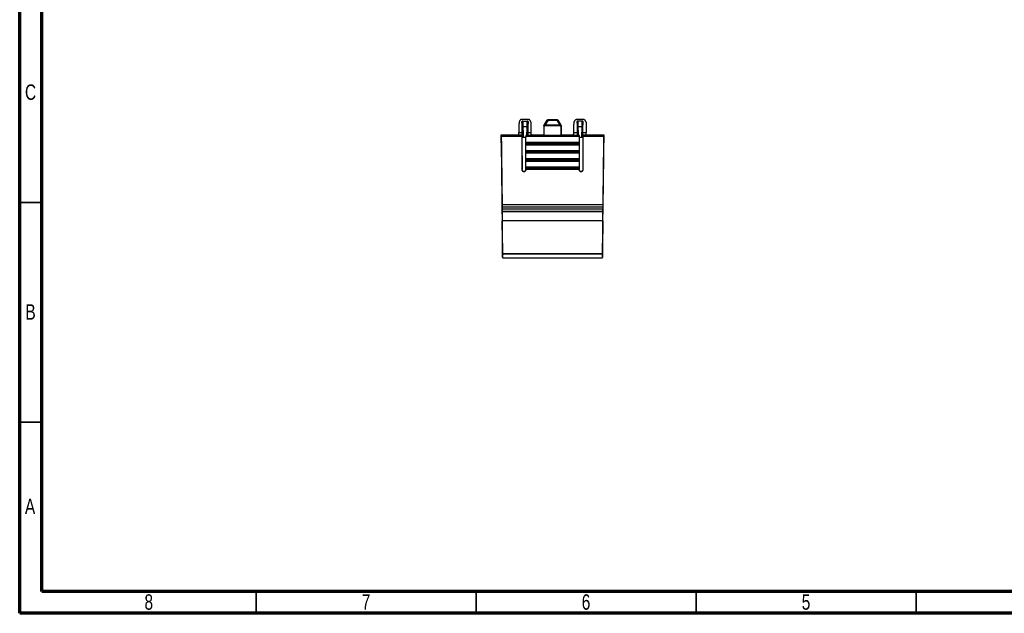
# Model space of a CAD drawing. Header units: millimetres. Extents: x 8 to 415, y 5 to 292.
# Tile 1 of 7: x 8 to 231, y 5 to 140. Entities that reach past the tile are written whole.
import ezdxf

# ---------------------------------------------------------------- set-up
doc = ezdxf.new("R2010")
doc.units = ezdxf.units.MM
doc.styles.add('SLDTEXTSTYLE0', font='TXT', dxfattribs={"width": 0.75})

msp = doc.modelspace()

# ---------------------------------------------------------------- linework, layer by layer
at = {"color": 7, "linetype": 'Continuous', "lineweight": 70}
for p, q in [((7.5, 5), (7.5, 292)), ((12.5, 10), (12.5, 287)), ((410, 10), (12.5, 10)), ((415, 5), (7.5, 5))]:
    msp.add_line(p, q, dxfattribs=at)
at = {"color": 7, "linetype": 'Continuous', "lineweight": 25}
for p, q in [((123.255, 117.347), (121.442, 117.347)), ((121.854, 117.006), (122.842, 117.006)), ((127.389, 117.22), (126.631, 116.061)), ((126.684, 116.061), (127.406, 117.19)), ((127.573, 117.19), (126.852, 116.061)), ((127.406, 117.19), (127.389, 117.22)), ((127.557, 117.311), (127.573, 117.28)), ((129.64, 117.311), (127.557, 117.311)), ((127.573, 117.19), (127.573, 117.28)), ((129.624, 117.28), (127.573, 117.28)), ((127.573, 117.19), (129.624, 117.19)), ((129.624, 117.28), (129.64, 117.311)), ((129.624, 117.28), (129.624, 117.19)), ((130.345, 116.061), (129.624, 117.19)), ((129.808, 117.22), (129.791, 117.19)), ((129.791, 117.19), (130.513, 116.061)), ((130.566, 116.061), (129.808, 117.22)), ((135.755, 117.347), (133.942, 117.347)), ((135.342, 117.006), (134.354, 117.006)), ((120.938, 113.861), (120.947, 114.373)), ((120.947, 114.373), (121.7, 114.373)), ((121.718, 113.349), (121.7, 114.373)), ((121.877, 115.742), (122.82, 115.742)), ((122.997, 114.373), (122.986, 113.741)), ((122.997, 114.373), (123.75, 114.373)), ((123.761, 113.741), (123.75, 114.373)), ((126.598, 115.952), (126.598, 113.741)), ((126.598, 115.952), (126.643, 115.938)), ((126.643, 115.938), (126.598, 115.952)), ((126.618, 115.911), (126.619, 113.72)), ((126.643, 115.911), (126.618, 115.911)), ((126.676, 116.048), (126.631, 116.061)), ((126.643, 115.938), (126.643, 115.911)), ((126.684, 116.061), (126.676, 116.048)), ((126.684, 116.061), (126.852, 115.951)), ((126.843, 115.938), (126.852, 115.951)), ((126.843, 115.911), (126.843, 115.938)), ((130.354, 115.911), (126.843, 115.911)), ((126.852, 115.951), (126.852, 116.061)), ((130.345, 116.061), (126.852, 116.061)), ((126.852, 115.951), (130.345, 115.951)), ((130.345, 116.061), (130.345, 115.951)), ((130.345, 115.951), (130.513, 116.061)), ((130.345, 115.951), (130.354, 115.938)), ((130.354, 115.938), (130.354, 115.911)), ((130.521, 116.048), (130.513, 116.061)), ((130.566, 116.061), (130.521, 116.048)), ((130.554, 115.938), (130.598, 115.952)), ((130.598, 115.952), (130.554, 115.938)), ((130.554, 115.911), (130.554, 115.938)), ((130.554, 115.938), (130.554, 115.938)), ((130.579, 115.911), (130.554, 115.911)), ((130.579, 115.911), (130.578, 113.72)), ((130.598, 113.741), (130.598, 115.952)), ((133.436, 113.741), (133.447, 114.373)), ((133.447, 114.373), (134.2, 114.373)), ((134.2, 114.373), (134.211, 113.741)), ((134.377, 115.742), (135.32, 115.742)), ((135.479, 113.349), (135.497, 114.373)), ((135.497, 114.373), (136.25, 114.373)), ((136.259, 113.861), (136.25, 114.373)), ((116.948, 113.861), (121.658, 113.861)), ((116.948, 112.04), (116.948, 113.861)), ((116.948, 113.861), (116.948, 113.861)), ((116.948, 112.041), (117.256, 86.022)), ((121.643, 113.481), (116.954, 113.481)), ((121.66, 113.349), (122.537, 113.349)), ((121.698, 113.349), (121.698, 113.741)), ((122.498, 113.741), (122.498, 113.349)), ((122.498, 113.741), (122.54, 113.72)), ((126.598, 113.741), (122.498, 113.741)), ((126.619, 113.72), (122.54, 113.72)), ((122.548, 113.481), (122.554, 113.481)), ((134.643, 113.481), (122.554, 113.481)), ((122.555, 112.156), (134.642, 112.156)), ((134.625, 111.988), (122.572, 111.988)), ((123.96, 113.826), (126.598, 113.826)), ((123.96, 113.826), (123.961, 113.741)), ((126.619, 113.72), (126.598, 113.741)), ((130.578, 113.72), (126.619, 113.72)), ((130.578, 113.72), (130.598, 113.741)), ((134.657, 113.72), (130.578, 113.72)), ((130.598, 113.826), (133.237, 113.826)), ((134.698, 113.741), (130.598, 113.741)), ((133.235, 113.741), (133.237, 113.826)), ((134.649, 113.481), (134.643, 113.481)), ((134.698, 113.741), (134.657, 113.72)), ((134.66, 113.349), (135.537, 113.349)), ((134.698, 113.349), (134.698, 113.741)), ((135.498, 113.741), (135.498, 113.349)), ((135.539, 113.861), (140.248, 113.861)), ((135.539, 113.861), (135.539, 113.861)), ((140.243, 113.481), (135.554, 113.481)), ((139.941, 86.022), (140.248, 112.041)), ((140.248, 113.861), (140.248, 113.861)), ((140.248, 112.04), (140.248, 113.861)), ((134.644, 109.676), (122.553, 109.676)), ((134.643, 111.528), (122.554, 111.528)), ((122.554, 110.304), (134.643, 110.304)), ((134.626, 110.138), (122.571, 110.138)), ((134.626, 109.855), (122.571, 109.856)), ((134.625, 111.705), (122.572, 111.706)), ((134.647, 107.823), (122.55, 107.823)), ((122.551, 108.452), (134.645, 108.452)), ((134.629, 108.288), (122.568, 108.288)), ((134.629, 108.005), (122.568, 108.006)), ((121.669, 105.947), (121.651, 105.947)), ((122.545, 105.947), (122.528, 105.947)), ((134.651, 105.97), (122.545, 105.97)), ((122.547, 106.6), (134.65, 106.6)), ((134.633, 106.438), (122.564, 106.438)), ((134.633, 106.155), (122.564, 106.156)), ((134.651, 105.97), (134.651, 105.947)), ((134.669, 105.947), (134.651, 105.947)), ((135.545, 105.947), (135.528, 105.947)), ((140.047, 97.931), (117.15, 97.931)), ((140.039, 97.443), (117.158, 97.443)), ((117.166, 96.53), (117.161, 96.934)), ((117.162, 96.928), (117.161, 96.934)), ((117.162, 96.856), (117.167, 96.402)), ((140.033, 96.973), (117.164, 96.973)), ((117.166, 96.53), (140.031, 96.53)), ((117.167, 96.402), (140.03, 96.402)), ((140.03, 96.402), (140.035, 96.856)), ((140.031, 96.53), (140.036, 96.934)), ((140.036, 96.934), (140.035, 96.928)), ((140.03, 94.259), (117.166, 94.259)), ((117.256, 86.805), (117.248, 87.413)), ((139.948, 87.413), (139.941, 86.805)), ((117.256, 86.725), (117.256, 86.805)), ((139.941, 86.805), (117.256, 86.805)), ((117.256, 85.898), (139.941, 85.898)), ((139.941, 86.805), (139.941, 86.725))]:
    msp.add_line(p, q, dxfattribs=at)
at = {"color": 7, "linetype": 'Continuous', "lineweight": 35}
for p, q in [((12.5, 98.5), (7.5, 98.5)), ((12.5, 48.5), (7.5, 48.5)), ((61.25, 10), (61.25, 5)), ((111.25, 10), (111.25, 5)), ((161.25, 10), (161.25, 5)), ((211.25, 9.999), (211.25, 10.001)), ((211.25, 10), (211.25, 5))]:
    msp.add_line(p, q, dxfattribs=at)
at = {"color": 7, "linetype": 'Continuous', "lineweight": 25, "flags": 128}
for points in [[(127.406, 117.19), (127.417, 117.201), (127.431, 117.209), (127.449, 117.214), (127.47, 117.215), (127.494, 117.214), (127.519, 117.209), (127.546, 117.201), (127.573, 117.19)], [(129.624, 117.19), (129.651, 117.201), (129.678, 117.209), (129.703, 117.214), (129.727, 117.215), (129.748, 117.214), (129.766, 117.209), (129.78, 117.201), (129.791, 117.19)], [(126.643, 115.938), (126.647, 115.938), (126.659, 115.938), (126.678, 115.938), (126.703, 115.938), (126.733, 115.938), (126.767, 115.938), (126.804, 115.938), (126.843, 115.938)], [(126.843, 115.938), (126.804, 115.938), (126.767, 115.938), (126.733, 115.938), (126.703, 115.938), (126.678, 115.938), (126.659, 115.938), (126.647, 115.938), (126.643, 115.938)], [(126.843, 115.938), (126.811, 115.959), (126.78, 115.98), (126.751, 115.999), (126.726, 116.015), (126.705, 116.029), (126.689, 116.039), (126.679, 116.045), (126.676, 116.048)], [(126.852, 116.061), (126.824, 116.072), (126.797, 116.08), (126.772, 116.085), (126.748, 116.086), (126.727, 116.085), (126.709, 116.08), (126.695, 116.072), (126.684, 116.061)], [(130.513, 116.061), (130.502, 116.072), (130.488, 116.08), (130.47, 116.085), (130.449, 116.086), (130.425, 116.085), (130.4, 116.08), (130.373, 116.072), (130.345, 116.061)], [(130.521, 116.048), (130.518, 116.045), (130.508, 116.039), (130.492, 116.029), (130.471, 116.015), (130.446, 115.999), (130.417, 115.98), (130.386, 115.959), (130.354, 115.938)], [(130.354, 115.938), (130.393, 115.938), (130.43, 115.938), (130.464, 115.938), (130.494, 115.938), (130.519, 115.938), (130.538, 115.938), (130.549, 115.938), (130.554, 115.938)]]:
    msp.add_lwpolyline(points, dxfattribs=at)
at = {"color": 7, "linetype": 'Continuous', "lineweight": 25}
for centre, radius, start, end in [((127.573, 117.08), 0.2, 90.00998, 146.84074), ((129.624, 117.08), 0.2, 33.15926, 89.99002), ((126.843, 115.938), 0.2, 146.85601, 179.99472), ((126.825, 115.938), 0.182, 179.9938, 180.03219), ((130.354, 115.938), 0.2, 0.00528, 33.14399)]:
    msp.add_arc(centre, radius, start, end, dxfattribs=at)
for points, knots in [([(120.988, 116.734), (120.981, 116.458), (120.974, 116.098), (120.96, 115.283), (120.953, 114.829), (120.947, 114.373)], [0, 0, 0, 0, 0.5, 0.5, 1, 1, 1, 1]), ([(121.442, 117.347), (121.433, 117.346), (121.413, 117.344), (121.382, 117.332), (121.348, 117.311), (121.312, 117.28), (121.274, 117.24), (121.225, 117.178), (121.161, 117.082), (121.079, 116.935), (121.019, 116.803), (120.988, 116.734)], [0, 0, 0, 0, 0.0779891, 0.1581024, 0.2403463, 0.324727, 0.4112501, 0.4999206, 0.6484234, 0.8151143, 1, 1, 1, 1]), ([(121.854, 117.006), (121.842, 117.006), (121.817, 117.005), (121.781, 116.999), (121.746, 116.99), (121.718, 116.978), (121.696, 116.965), (121.679, 116.95), (121.661, 116.926), (121.658, 116.906), (121.656, 116.893)], [0, 0, 0, 0, 0.1082926, 0.2218187, 0.3396155, 0.4604442, 0.5543381, 0.6590206, 0.7726413, 1, 1, 1, 1]), ([(121.7, 114.373), (121.693, 114.875), (121.686, 115.376), (121.671, 116.252), (121.664, 116.627), (121.656, 116.893)], [0, 0, 0, 0, 0.5, 0.5, 1, 1, 1, 1]), ([(123.041, 116.893), (123.04, 116.901), (123.038, 116.917), (123.027, 116.937), (123.013, 116.953), (123, 116.964), (122.976, 116.981), (122.927, 116.998), (122.871, 117.003), (122.842, 117.006)], [0, 0, 0, 0, 0.1470584, 0.2740315, 0.3767024, 0.4525843, 0.5005729, 0.7406848, 1, 1, 1, 1]), ([(123.041, 116.893), (123.033, 116.627), (123.026, 116.252), (123.011, 115.376), (123.004, 114.875), (122.997, 114.373)], [0, 0, 0, 0, 0.5, 0.5, 1, 1, 1, 1]), ([(123.709, 116.734), (123.695, 116.765), (123.668, 116.827), (123.629, 116.908), (123.591, 116.981), (123.556, 117.045), (123.523, 117.1), (123.492, 117.147), (123.445, 117.214), (123.385, 117.284), (123.315, 117.337), (123.275, 117.344), (123.255, 117.347)], [0, 0, 0, 0, 0.0814897, 0.1596372, 0.234443, 0.3059079, 0.3740327, 0.4388185, 0.5002663, 0.6753731, 0.8419357, 1, 1, 1, 1]), ([(123.75, 114.373), (123.743, 114.829), (123.737, 115.283), (123.723, 116.098), (123.716, 116.458), (123.709, 116.734)], [0, 0, 0, 0, 0.5, 0.5, 1, 1, 1, 1]), ([(133.447, 114.373), (133.448, 114.43), (133.45, 114.545), (133.453, 114.716), (133.455, 114.884), (133.458, 115.05), (133.461, 115.214), (133.464, 115.376), (133.467, 115.535), (133.47, 115.743), (133.475, 115.992), (133.48, 116.266), (133.484, 116.518), (133.487, 116.662), (133.488, 116.734)], [0, 0, 0, 0, 0.063191, 0.1257787, 0.1879649, 0.2499553, 0.3119575, 0.3741789, 0.4368251, 0.500097, 0.6258327, 0.7499576, 0.8741284, 1, 1, 1, 1]), ([(133.488, 116.734), (133.502, 116.766), (133.531, 116.83), (133.573, 116.917), (133.614, 116.997), (133.655, 117.069), (133.695, 117.133), (133.747, 117.208), (133.81, 117.281), (133.88, 117.337), (133.921, 117.343), (133.942, 117.347)], [0, 0, 0, 0, 0.0838921, 0.1672703, 0.2503639, 0.3334044, 0.4166238, 0.5002526, 0.6676098, 0.8335385, 1, 1, 1, 1]), ([(134.354, 117.006), (134.342, 117.006), (134.317, 117.005), (134.281, 116.999), (134.246, 116.99), (134.218, 116.978), (134.196, 116.965), (134.179, 116.95), (134.161, 116.926), (134.158, 116.906), (134.156, 116.893)], [0, 0, 0, 0, 0.1082926, 0.2218187, 0.3396155, 0.4604442, 0.5543381, 0.6590206, 0.7726413, 1, 1, 1, 1]), ([(134.156, 116.893), (134.157, 116.862), (134.158, 116.801), (134.16, 116.7), (134.162, 116.593), (134.164, 116.48), (134.166, 116.36), (134.168, 116.233), (134.17, 116.1), (134.173, 115.96), (134.176, 115.776), (134.18, 115.545), (134.185, 115.263), (134.19, 114.974), (134.195, 114.676), (134.199, 114.474), (134.2, 114.373)], [0, 0, 0, 0, 0.05634473, 0.1120863, 0.1673958, 0.22244833, 0.27742146, 0.3324935, 0.38784184, 0.44364122, 0.50006218, 0.60102059, 0.70046343, 0.79941649, 0.89892071, 1, 1, 1, 1]), ([(135.541, 116.893), (135.54, 116.901), (135.538, 116.917), (135.527, 116.937), (135.513, 116.953), (135.5, 116.964), (135.476, 116.981), (135.427, 116.998), (135.371, 117.003), (135.342, 117.006)], [0, 0, 0, 0, 0.1470569, 0.2740289, 0.376699, 0.4525808, 0.5005698, 0.7406832, 1, 1, 1, 1]), ([(135.497, 114.373), (135.498, 114.429), (135.5, 114.542), (135.502, 114.71), (135.505, 114.875), (135.508, 115.038), (135.511, 115.198), (135.514, 115.356), (135.516, 115.512), (135.519, 115.665), (135.522, 115.854), (135.526, 116.074), (135.53, 116.312), (135.534, 116.528), (135.538, 116.725), (135.54, 116.836), (135.541, 116.893)], [0, 0, 0, 0, 0.05634723, 0.11209098, 0.16740225, 0.22245609, 0.27742998, 0.33250218, 0.38785001, 0.44364816, 0.50006714, 0.60102848, 0.70047194, 0.79942364, 0.89892488, 1, 1, 1, 1]), ([(135.755, 117.347), (135.765, 117.346), (135.785, 117.344), (135.818, 117.33), (135.852, 117.308), (135.888, 117.278), (135.925, 117.238), (135.976, 117.174), (136.042, 117.073), (136.124, 116.922), (136.181, 116.797), (136.209, 116.734)], [0, 0, 0, 0, 0.0833031, 0.1662868, 0.2491958, 0.3322752, 0.4157686, 0.4999162, 0.6664751, 0.8325497, 1, 1, 1, 1]), ([(136.209, 116.734), (136.21, 116.699), (136.211, 116.628), (136.213, 116.512), (136.215, 116.391), (136.217, 116.264), (136.22, 116.13), (136.222, 115.99), (136.225, 115.844), (136.228, 115.641), (136.233, 115.379), (136.239, 115.052), (136.244, 114.716), (136.248, 114.488), (136.25, 114.373)], [0, 0, 0, 0, 0.0631884, 0.1257741, 0.1879587, 0.2499481, 0.31195, 0.3741719, 0.4368192, 0.5000932, 0.6258257, 0.7499504, 0.8741237, 1, 1, 1, 1]), ([(121.877, 115.742), (121.885, 115.282), (121.898, 114.485), (121.912, 113.687), (121.918, 113.349)], [0, 0, 0, 0, 0.57610225, 1, 1, 1, 1]), ([(122.786, 113.741), (122.791, 114.047), (122.803, 114.714), (122.814, 115.381), (122.82, 115.742)], [0, 0, 0, 0, 0.4588227, 1, 1, 1, 1]), ([(126.643, 115.911), (126.644, 115.911), (126.665, 115.911), (126.739, 115.911), (126.791, 115.911), (126.843, 115.911)], [0, 0, 0, 0, 0.5, 0.5, 1, 1, 1, 1]), ([(130.354, 115.911), (130.406, 115.911), (130.458, 115.911), (130.532, 115.911), (130.553, 115.911), (130.554, 115.911)], [0, 0, 0, 0, 0.5, 0.5, 1, 1, 1, 1]), ([(134.377, 115.742), (134.385, 115.282), (134.396, 114.615), (134.408, 113.948), (134.411, 113.741)], [0, 0, 0, 0, 0.6887728, 1, 1, 1, 1]), ([(135.279, 113.349), (135.286, 113.786), (135.3, 114.583), (135.314, 115.381), (135.32, 115.742)], [0, 0, 0, 0, 0.5473473, 1, 1, 1, 1]), ([(116.948, 113.861), (116.949, 113.839), (116.949, 113.795), (116.95, 113.733), (116.951, 113.678), (116.951, 113.63), (116.952, 113.589), (116.953, 113.556), (116.953, 113.529), (116.953, 113.508), (116.954, 113.494), (116.954, 113.484), (116.954, 113.482), (116.954, 113.481)], [0, 0, 0, 0, 0.1126071, 0.220877, 0.3248088, 0.4244017, 0.5196548, 0.6105675, 0.6971389, 0.7793684, 0.8572555, 0.9307995, 1, 1, 1, 1]), ([(116.954, 113.481), (116.958, 113.178), (116.965, 112.578), (116.977, 111.685), (116.988, 110.805), (116.999, 109.938), (117.01, 109.085), (117.02, 108.245), (117.031, 107.419), (117.041, 106.607), (117.051, 105.808), (117.061, 105.023), (117.071, 104.252), (117.08, 103.495), (117.09, 102.752), (117.099, 102.022), (117.108, 101.306), (117.117, 100.604), (117.125, 99.916), (117.133, 99.242), (117.142, 98.581), (117.147, 98.146), (117.15, 97.931)], [0, 0, 0, 0, 0.0578372, 0.1148495, 0.1710367, 0.2263991, 0.2809364, 0.3346488, 0.3875362, 0.4395986, 0.4908361, 0.5412486, 0.5908361, 0.6395986, 0.6875362, 0.7346488, 0.7809364, 0.8263991, 0.8710368, 0.9148495, 0.9578372, 1, 1, 1, 1]), ([(121.643, 113.481), (121.642, 113.313), (121.642, 112.978), (121.642, 112.643), (121.642, 112.475)], [0, 0, 0, 0, 0.4999063, 1, 1, 1, 1]), ([(121.642, 112.475), (121.642, 112.163), (121.642, 111.54), (121.643, 110.606), (121.644, 109.672), (121.645, 108.74), (121.647, 107.808), (121.649, 106.877), (121.651, 106.257), (121.651, 105.947)], [0, 0, 0, 0, 0.1429036, 0.2857607, 0.4285899, 0.5714098, 0.714239, 0.8570962, 1, 1, 1, 1]), ([(121.643, 113.481), (121.645, 113.487), (121.648, 113.529), (121.653, 113.666), (121.655, 113.761), (121.658, 113.861)], [0, 0, 0, 0, 0.5, 0.5, 1, 1, 1, 1]), ([(122.54, 113.72), (122.54, 113.704), (122.54, 113.671), (122.541, 113.619), (122.542, 113.568), (122.543, 113.522), (122.546, 113.488), (122.547, 113.483), (122.548, 113.481)], [0, 0, 0, 0, 0.1261184, 0.268482, 0.4270746, 0.6018754, 0.79286, 1, 1, 1, 1]), ([(122.555, 112.156), (122.555, 112.377), (122.555, 112.818), (122.554, 113.26), (122.554, 113.481)], [0, 0, 0, 0, 0.5000527, 1, 1, 1, 1]), ([(122.572, 111.706), (122.573, 111.71), (122.573, 111.718), (122.574, 111.737), (122.575, 111.775), (122.576, 111.847), (122.575, 111.923), (122.573, 111.968), (122.572, 111.981), (122.572, 111.988)], [0, 0, 0, 0, 0.0834909, 0.1662129, 0.2516825, 0.5004061, 0.7490946, 0.8729102, 1, 1, 1, 1]), ([(123.96, 113.826), (123.908, 113.825), (123.856, 113.825), (123.781, 113.825), (123.76, 113.825), (123.76, 113.826)], [0, 0, 0, 0, 0.5, 0.5, 1, 1, 1, 1]), ([(133.437, 113.826), (133.437, 113.825), (133.415, 113.825), (133.341, 113.825), (133.289, 113.825), (133.237, 113.826)], [0, 0, 0, 0, 0.5, 0.5, 1, 1, 1, 1]), ([(134.625, 111.988), (134.625, 111.981), (134.623, 111.968), (134.622, 111.934), (134.622, 111.89), (134.621, 111.858), (134.621, 111.841)], [0, 0, 0, 0, 0.2642688, 0.5000885, 0.73586, 1, 1, 1, 1]), ([(134.643, 113.481), (134.642, 113.26), (134.642, 112.818), (134.642, 112.377), (134.642, 112.156)], [0, 0, 0, 0, 0.4999473, 1, 1, 1, 1]), ([(134.657, 113.72), (134.657, 113.704), (134.657, 113.673), (134.657, 113.628), (134.656, 113.586), (134.654, 113.538), (134.652, 113.49), (134.65, 113.484), (134.649, 113.481)], [0, 0, 0, 0, 0.1268914, 0.2493293, 0.3723621, 0.5009682, 0.7493309, 1, 1, 1, 1]), ([(135.554, 113.481), (135.554, 113.483), (135.552, 113.487), (135.55, 113.503), (135.548, 113.526), (135.546, 113.558), (135.544, 113.599), (135.543, 113.652), (135.541, 113.716), (135.54, 113.786), (135.54, 113.836), (135.539, 113.861)], [0, 0, 0, 0, 0.1013083, 0.2002421, 0.2986817, 0.3985352, 0.5016323, 0.6228531, 0.7505594, 0.8734979, 1, 1, 1, 1]), ([(140.248, 113.861), (140.248, 113.844), (140.248, 113.811), (140.247, 113.763), (140.246, 113.686), (140.245, 113.591), (140.244, 113.522), (140.243, 113.489), (140.243, 113.483), (140.243, 113.481)], [0, 0, 0, 0, 0.0839201, 0.1673234, 0.2512902, 0.5001935, 0.7489919, 0.8744836, 1, 1, 1, 1]), ([(122.551, 108.452), (122.551, 108.656), (122.552, 109.063), (122.553, 109.472), (122.553, 109.676)], [0, 0, 0, 0, 0.4994348, 1, 1, 1, 1]), ([(122.554, 110.304), (122.554, 110.508), (122.554, 110.916), (122.554, 111.324), (122.554, 111.528)], [0, 0, 0, 0, 0.4997414, 1, 1, 1, 1]), ([(122.571, 109.856), (122.571, 109.86), (122.572, 109.868), (122.573, 109.887), (122.574, 109.925), (122.575, 109.997), (122.574, 110.073), (122.572, 110.118), (122.571, 110.131), (122.571, 110.138)], [0, 0, 0, 0, 0.0834909, 0.1662131, 0.2516828, 0.5004066, 0.7490953, 0.8729106, 1, 1, 1, 1]), ([(134.621, 111.841), (134.621, 111.831), (134.622, 111.811), (134.622, 111.783), (134.622, 111.753), (134.623, 111.724), (134.624, 111.711), (134.625, 111.705)], [0, 0, 0, 0, 0.1681999, 0.3350879, 0.5076825, 0.7520498, 1, 1, 1, 1]), ([(134.626, 110.138), (134.626, 110.131), (134.625, 110.118), (134.623, 110.084), (134.623, 110.04), (134.623, 110.008), (134.623, 109.991)], [0, 0, 0, 0, 0.2642688, 0.5000885, 0.73586, 1, 1, 1, 1]), ([(134.623, 109.991), (134.623, 109.981), (134.623, 109.961), (134.623, 109.933), (134.624, 109.903), (134.625, 109.874), (134.626, 109.861), (134.626, 109.855)], [0, 0, 0, 0, 0.1682004, 0.3350889, 0.507684, 0.7520506, 1, 1, 1, 1]), ([(134.625, 111.705), (134.628, 111.675), (134.634, 111.613), (134.64, 111.557), (134.643, 111.528)], [0, 0, 0, 0, 0.4996223, 1, 1, 1, 1]), ([(134.643, 110.304), (134.64, 110.277), (134.635, 110.224), (134.629, 110.166), (134.626, 110.138)], [0, 0, 0, 0, 0.5000231, 1, 1, 1, 1]), ([(134.626, 109.855), (134.629, 109.824), (134.635, 109.762), (134.641, 109.704), (134.644, 109.676)], [0, 0, 0, 0, 0.4995549, 1, 1, 1, 1]), ([(134.643, 111.528), (134.643, 111.324), (134.643, 110.916), (134.643, 110.508), (134.643, 110.304)], [0, 0, 0, 0, 0.5002586, 1, 1, 1, 1]), ([(134.644, 109.676), (134.644, 109.472), (134.645, 109.063), (134.645, 108.656), (134.646, 108.452)], [0, 0, 0, 0, 0.5005653, 1, 1, 1, 1]), ([(122.568, 108.006), (122.569, 108.01), (122.569, 108.018), (122.57, 108.037), (122.571, 108.075), (122.572, 108.147), (122.571, 108.223), (122.569, 108.268), (122.568, 108.281), (122.568, 108.288)], [0, 0, 0, 0, 0.083491, 0.1662132, 0.251683, 0.500407, 0.7490959, 0.872911, 1, 1, 1, 1]), ([(134.629, 108.288), (134.628, 108.281), (134.627, 108.268), (134.626, 108.234), (134.625, 108.19), (134.625, 108.158), (134.625, 108.141)], [0, 0, 0, 0, 0.2642688, 0.5000885, 0.73586, 1, 1, 1, 1]), ([(134.625, 108.141), (134.625, 108.131), (134.625, 108.111), (134.626, 108.083), (134.626, 108.053), (134.627, 108.024), (134.628, 108.011), (134.629, 108.005)], [0, 0, 0, 0, 0.1682009, 0.3350899, 0.5076854, 0.7520514, 1, 1, 1, 1]), ([(134.646, 108.452), (134.643, 108.426), (134.637, 108.373), (134.632, 108.316), (134.629, 108.288)], [0, 0, 0, 0, 0.5000468, 1, 1, 1, 1]), ([(134.629, 108.005), (134.632, 107.974), (134.635, 107.942), (134.641, 107.881), (134.644, 107.852), (134.647, 107.823)], [0, 0, 0, 0, 0.5, 0.5, 1, 1, 1, 1]), ([(121.651, 105.947), (121.653, 105.924), (121.655, 105.882), (121.669, 105.822), (121.688, 105.769), (121.711, 105.724), (121.735, 105.687), (121.759, 105.656), (121.803, 105.609), (121.877, 105.555), (121.986, 105.51), (122.061, 105.504), (122.098, 105.501)], [0, 0, 0, 0, 0.0959994, 0.1840086, 0.2640186, 0.3359741, 0.3998546, 0.4556838, 0.5035082, 0.6763991, 0.8420617, 1, 1, 1, 1]), ([(122.528, 105.947), (122.527, 105.93), (122.525, 105.874), (122.501, 105.79), (122.456, 105.706), (122.384, 105.618), (122.265, 105.541), (122.099, 105.508), (121.932, 105.541), (121.812, 105.619), (121.734, 105.714), (121.682, 105.815), (121.674, 105.9), (121.669, 105.947)], [0, 0, 0, 0, 0.03839296, 0.12569414, 0.19198551, 0.25066288, 0.3794283, 0.49985941, 0.62033874, 0.74933397, 0.81123543, 0.89484996, 1, 1, 1, 1]), ([(122.098, 105.501), (122.12, 105.502), (122.165, 105.504), (122.232, 105.52), (122.297, 105.546), (122.359, 105.582), (122.417, 105.631), (122.471, 105.696), (122.513, 105.774), (122.54, 105.86), (122.544, 105.918), (122.545, 105.947)], [0, 0, 0, 0, 0.0940613, 0.190898, 0.2904846, 0.3926726, 0.4973734, 0.6161597, 0.7516993, 0.8758778, 1, 1, 1, 1]), ([(122.564, 106.156), (122.564, 106.16), (122.565, 106.168), (122.566, 106.187), (122.567, 106.225), (122.568, 106.297), (122.567, 106.373), (122.565, 106.418), (122.564, 106.431), (122.564, 106.438)], [0, 0, 0, 0, 0.0834911, 0.1662134, 0.2516832, 0.5004075, 0.7490965, 0.8729113, 1, 1, 1, 1]), ([(134.633, 106.438), (134.633, 106.431), (134.632, 106.418), (134.63, 106.384), (134.63, 106.34), (134.63, 106.308), (134.629, 106.291)], [0, 0, 0, 0, 0.2642688, 0.5000885, 0.73586, 1, 1, 1, 1]), ([(134.629, 106.291), (134.629, 106.281), (134.63, 106.261), (134.63, 106.233), (134.63, 106.203), (134.631, 106.174), (134.632, 106.161), (134.633, 106.155)], [0, 0, 0, 0, 0.1682015, 0.3350909, 0.507687, 0.7520523, 1, 1, 1, 1]), ([(134.633, 106.155), (134.636, 106.123), (134.642, 106.059), (134.648, 106), (134.651, 105.97)], [0, 0, 0, 0, 0.4996713, 1, 1, 1, 1]), ([(134.651, 105.947), (134.652, 105.927), (134.654, 105.888), (134.666, 105.831), (134.685, 105.776), (134.711, 105.723), (134.743, 105.675), (134.787, 105.625), (134.854, 105.57), (134.96, 105.515), (135.049, 105.506), (135.098, 105.501)], [0, 0, 0, 0, 0.0836367, 0.1672199, 0.2507472, 0.3341407, 0.4173216, 0.5002827, 0.6211073, 0.7879023, 1, 1, 1, 1]), ([(135.528, 105.947), (135.527, 105.925), (135.525, 105.885), (135.511, 105.827), (135.493, 105.777), (135.471, 105.734), (135.448, 105.698), (135.426, 105.669), (135.371, 105.61), (135.265, 105.541), (135.099, 105.508), (134.933, 105.541), (134.813, 105.618), (134.741, 105.706), (134.695, 105.79), (134.672, 105.874), (134.67, 105.93), (134.669, 105.947)], [0, 0, 0, 0, 0.0477483, 0.091533, 0.1313505, 0.1671736, 0.198992, 0.2268166, 0.25067, 0.3794425, 0.4997746, 0.6202323, 0.7490979, 0.8079717, 0.8744437, 0.9616764, 1, 1, 1, 1]), ([(135.098, 105.501), (135.12, 105.502), (135.165, 105.504), (135.232, 105.52), (135.297, 105.546), (135.359, 105.582), (135.418, 105.632), (135.477, 105.704), (135.531, 105.809), (135.54, 105.898), (135.545, 105.947)], [0, 0, 0, 0, 0.0940321, 0.1908841, 0.2905395, 0.3928667, 0.49777, 0.6216006, 0.7891292, 1, 1, 1, 1]), ([(117.158, 97.443), (117.159, 97.424), (117.159, 97.391), (117.161, 97.31), (117.161, 97.261), (117.162, 97.213)], [0, 0, 0, 0, 0.5, 0.5, 1, 1, 1, 1]), ([(117.162, 97.213), (117.162, 97.197), (117.162, 97.166), (117.163, 97.122), (117.163, 97.083), (117.164, 97.049), (117.164, 97.022), (117.164, 97), (117.164, 96.983), (117.164, 96.976), (117.164, 96.973)], [0, 0, 0, 0, 0.1488155, 0.2908313, 0.4260449, 0.5544538, 0.6760557, 0.7908487, 0.8988307, 1, 1, 1, 1]), ([(117.166, 96.53), (117.166, 96.548), (117.166, 96.584), (117.166, 96.647), (117.166, 96.717), (117.165, 96.794), (117.165, 96.879), (117.165, 96.942), (117.164, 96.973)], [0, 0, 0, 0, 0.1673788, 0.3343603, 0.5010293, 0.6674698, 0.8337656, 1, 1, 1, 1]), ([(117.167, 96.402), (117.167, 96.328), (117.167, 96.179), (117.168, 95.969), (117.168, 95.768), (117.168, 95.577), (117.168, 95.396), (117.168, 95.225), (117.168, 95.064), (117.168, 94.915), (117.168, 94.776), (117.168, 94.649), (117.167, 94.533), (117.167, 94.429), (117.167, 94.336), (117.167, 94.285), (117.166, 94.259)], [0, 0, 0, 0, 0.0683104, 0.1371006, 0.2063704, 0.27612, 0.3463493, 0.4170583, 0.488247, 0.5599155, 0.6320636, 0.7046914, 0.777799, 0.8513863, 0.9254533, 1, 1, 1, 1]), ([(140.03, 94.259), (140.03, 94.282), (140.03, 94.326), (140.03, 94.405), (140.03, 94.493), (140.029, 94.59), (140.029, 94.696), (140.029, 94.81), (140.029, 94.933), (140.029, 95.065), (140.029, 95.205), (140.029, 95.352), (140.029, 95.508), (140.029, 95.672), (140.029, 95.843), (140.029, 96.022), (140.03, 96.207), (140.03, 96.337), (140.03, 96.402)], [0, 0, 0, 0, 0.0652546, 0.1301419, 0.194662, 0.2588147, 0.3226002, 0.3860184, 0.4490693, 0.511753, 0.5740693, 0.6360184, 0.6976002, 0.7588147, 0.819662, 0.8801419, 0.9402546, 1, 1, 1, 1]), ([(140.033, 96.973), (140.032, 96.942), (140.032, 96.879), (140.032, 96.794), (140.031, 96.717), (140.031, 96.647), (140.031, 96.584), (140.031, 96.548), (140.031, 96.53)], [0, 0, 0, 0, 0.1662344, 0.3325302, 0.4989707, 0.6656397, 0.8326212, 1, 1, 1, 1]), ([(140.035, 97.213), (140.035, 97.199), (140.035, 97.172), (140.034, 97.12), (140.033, 97.059), (140.033, 97.013), (140.033, 96.986), (140.033, 96.977), (140.033, 96.973)], [0, 0, 0, 0, 0.1266102, 0.2551367, 0.503282, 0.7493119, 0.8753464, 1, 1, 1, 1]), ([(140.039, 97.443), (140.038, 97.436), (140.038, 97.421), (140.038, 97.39), (140.037, 97.345), (140.036, 97.286), (140.036, 97.237), (140.035, 97.213)], [0, 0, 0, 0, 0.16802, 0.3327489, 0.5007774, 0.7503716, 1, 1, 1, 1]), ([(117.256, 85.931), (117.256, 85.946), (117.256, 85.98), (117.256, 86.463), (117.256, 86.725)], [0, 0, 0, 0, 0.4570827, 1, 1, 1, 1]), ([(139.941, 86.725), (136.16, 86.725), (128.598, 86.726), (121.037, 86.725), (117.256, 86.725)], [0, 0, 0, 0, 0.5000019, 1, 1, 1, 1]), ([(139.941, 86.725), (139.941, 86.463), (139.941, 85.98), (139.941, 85.946), (139.941, 85.931)], [0, 0, 0, 0, 0.5429172, 1, 1, 1, 1])]:
    msp.add_open_spline(points, degree=3, knots=knots, dxfattribs=at)
for points in [[(121.854, 117.006), (121.862, 116.585), (121.869, 116.163), (121.877, 115.742)], [(122.82, 115.742), (122.828, 116.163), (122.835, 116.585), (122.842, 117.006)], [(127.557, 117.311), (127.491, 117.311), (127.425, 117.276), (127.389, 117.22)], [(129.808, 117.22), (129.771, 117.276), (129.706, 117.311), (129.64, 117.311)], [(134.354, 117.006), (134.362, 116.585), (134.369, 116.163), (134.377, 115.742)], [(135.32, 115.742), (135.328, 116.163), (135.335, 116.585), (135.342, 117.006)], [(126.631, 116.061), (126.61, 116.029), (126.598, 115.99), (126.598, 115.952)], [(130.598, 115.952), (130.598, 115.99), (130.587, 116.029), (130.566, 116.061)], [(121.658, 113.861), (121.671, 113.82), (121.685, 113.78), (121.698, 113.741)], [(121.66, 113.349), (121.659, 110.876), (121.662, 108.404), (121.669, 105.947)], [(122.528, 105.947), (122.535, 108.404), (122.538, 110.876), (122.537, 113.349)], [(122.555, 112.156), (122.56, 112.103), (122.566, 112.048), (122.572, 111.988)], [(134.642, 112.156), (134.637, 112.103), (134.631, 112.047), (134.625, 111.988)], [(134.66, 113.349), (134.659, 110.876), (134.662, 108.404), (134.669, 105.947)], [(135.539, 113.861), (135.526, 113.82), (135.512, 113.78), (135.498, 113.741)], [(135.528, 105.947), (135.535, 108.404), (135.538, 110.876), (135.537, 113.349)], [(135.545, 105.947), (135.552, 108.449), (135.555, 110.962), (135.554, 113.481)], [(140.243, 113.481), (140.175, 108.194), (140.11, 102.98), (140.047, 97.931)], [(122.571, 109.856), (122.565, 109.793), (122.559, 109.732), (122.553, 109.676)], [(122.572, 111.706), (122.566, 111.643), (122.56, 111.584), (122.554, 111.528)], [(122.554, 110.304), (122.559, 110.251), (122.565, 110.196), (122.571, 110.138)], [(122.547, 106.6), (122.548, 107.007), (122.549, 107.414), (122.55, 107.823)], [(122.568, 108.006), (122.562, 107.942), (122.556, 107.881), (122.55, 107.823)], [(122.551, 108.452), (122.557, 108.4), (122.562, 108.345), (122.568, 108.288)], [(134.647, 107.823), (134.648, 107.415), (134.649, 107.008), (134.65, 106.6)], [(122.564, 106.156), (122.558, 106.09), (122.552, 106.029), (122.545, 105.97)], [(122.545, 105.97), (122.545, 105.962), (122.545, 105.955), (122.545, 105.947)], [(122.547, 106.6), (122.553, 106.549), (122.558, 106.496), (122.564, 106.438)], [(134.65, 106.6), (134.644, 106.549), (134.639, 106.495), (134.633, 106.438)], [(117.15, 97.931), (117.152, 97.789), (117.155, 97.626), (117.158, 97.443)], [(117.161, 96.856), (117.161, 96.88), (117.161, 96.904), (117.161, 96.928)], [(140.036, 96.928), (140.036, 96.904), (140.036, 96.88), (140.036, 96.856)], [(140.047, 97.931), (140.045, 97.789), (140.042, 97.626), (140.039, 97.443)], [(117.248, 87.413), (117.221, 89.698), (117.194, 91.981), (117.166, 94.259)], [(140.031, 94.259), (140.003, 91.981), (139.976, 89.698), (139.948, 87.413)]]:
    msp.add_open_spline(points, degree=3, dxfattribs=at)

# ---------------------------------------------------------------- texts
at = {"color": 7, "linetype": 'Continuous', "lineweight": 0, "char_height": 3.5, "attachment_point": 2, "style": 'SLDTEXTSTYLE0'}
for s, insert in [('C', (9.964, 125.326)), ('B', (9.973, 75.326)), ('A', (9.86, 31.076)), ('8', (36.84, 9.326)), ('7', (86.215, 9.326)), ('6', (136.215, 9.326)), ('5', (186.215, 9.326))]:
    msp.add_mtext(s, dxfattribs=dict(at, insert=insert))

doc.saveas('drawing.dxf')
